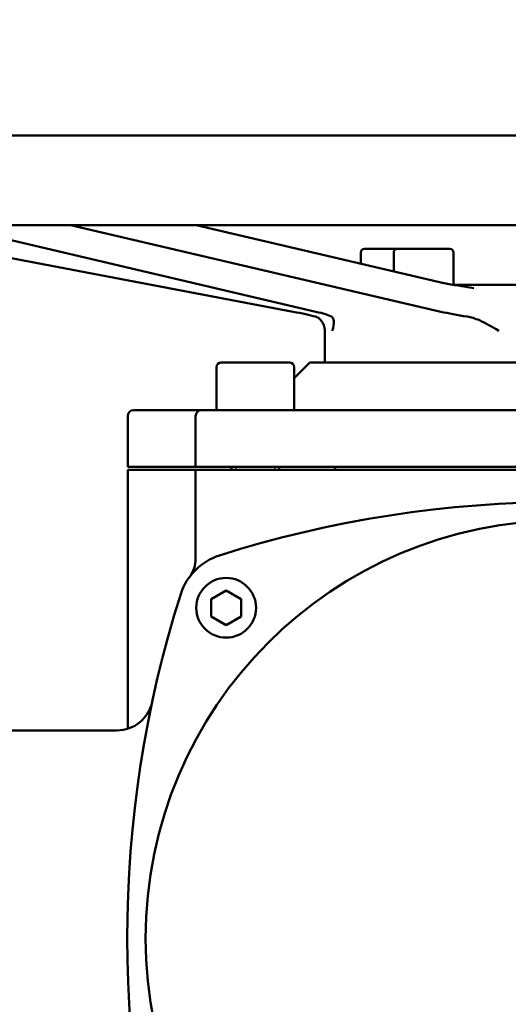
# Model space of a CAD drawing. Header units: millimetres. Extents: x -5840 to 12227, y -347 to 1782.
# Tile 7 of 31: x 586 to 668, y 1035 to 1200. Entities that reach past the tile are written whole.
import ezdxf

# ---------------------------------------------------------------- set-up
doc = ezdxf.new("R2010")
doc.units = ezdxf.units.MM
doc.header["$LTSCALE"] = 5
for name, color, linetype, lineweight in [('Видимый контур (ГОСТ)', 7, 'Continuous', 50), ('Линия резьбы (ГОСТ)', 7, 'Continuous', 25), ('Размер (ГОСТ)', 7, 'Continuous', 25)]:
    doc.layers.add(name, color=color, linetype=linetype, lineweight=lineweight)
doc.styles.add('Обычный текст (ГОСТ)', font='GOST Common Italic.ttf')
doc.dimstyles.new('Обычный (ГОСТ)', dxfattribs={"dimscale": 5, "dimtxt": 3.5, "dimasz": 3.5, "dimexe": 1, "dimexo": 0, "dimgap": 0.5, "dimtad": 1, "dimtxsty": 'Обычный текст (ГОСТ)', "dimblk": 'Filled-1', "dimcen": 0.09, "dimdle": 15, "dimclrd": 256, "dimclre": 256, "dimclrt": 256, "dimazin": 2, "dimtfac": 0.714286, "dimtdec": 3, "dimtmove": 0, "dimatfit": 3, "dimfxl": 1, "dimtolj": 1, "dimlwd": 25, "dimlwe": 25, "dimarcsym": 0})

# ---------------------------------------------------------------- blocks, each defined once
blk = doc.blocks.new('Filled-1')
at = {"color": 0}
for p, q in [((0, 0), (-1, 0.1429)), ((-1, 0.1429), (-1, -0.1429)), ((-1, 0), (0, 0)), ((-1, -0.1429), (0, 0))]:
    blk.add_line(p, q, dxfattribs=at)
at = {"color": 0, "flags": 128}
blk.add_lwpolyline([(-1, -0.1429), (0, 0), (-1, 0.1429), (-1, -0.1429)], dxfattribs=at)
at = {"color": 0}
blk.add_solid([(-1, -0.1429), (0, 0), (-1, 0.1429), (-1, -0.1429)], dxfattribs=at)
blk = doc.blocks.new('*D9')
at = {"layer": 'Defpoints', "color": 0, "linetype": 'Continuous', "transparency": 16777216}
for p in [(997.24, 1334.25), (997.24, 1076.5), (517.24, 1049.15)]:
    blk.add_point(p, dxfattribs=at)
at = {"layer": 'Размер (ГОСТ)', "linetype": 'Continuous', "lineweight": 25, "transparency": 16777216}
for p, q in [((517.24, 1049.15), (517.24, 1339.25)), ((997.24, 1076.5), (997.24, 1339.25)), ((534.74, 1334.25), (979.74, 1334.25))]:
    blk.add_line(p, q, dxfattribs=at)
at = {"layer": 'Размер (ГОСТ)', "linetype": 'Continuous', "lineweight": 25, "transparency": 16777216, "xscale": 17.5, "yscale": 17.5, "zscale": 17.5, "rotation": 180}
blk.add_blockref('Filled-1', (517.24, 1334.25), dxfattribs=at)
at = {"layer": 'Размер (ГОСТ)', "linetype": 'Continuous', "lineweight": 25, "transparency": 16777216, "xscale": 17.5, "yscale": 17.5, "zscale": 17.5}
blk.add_blockref('Filled-1', (997.24, 1334.25), dxfattribs=at)
at = {"layer": 'Размер (ГОСТ)', "linetype": 'Continuous', "lineweight": 25, "transparency": 16777216, "insert": (738.22, 1354.25), "char_height": 17.5, "attachment_point": 1, "style": 'Обычный текст (ГОСТ)'}
blk.add_mtext('\\A1;480', dxfattribs=at)
blk = doc.blocks.new('*D11')
at = {"layer": 'Defpoints', "color": 0, "linetype": 'Continuous', "transparency": 16777216}
for p in [(507.24, 1180.5), (304.25, 932.5), (589.74, 932.5)]:
    blk.add_point(p, dxfattribs=at)
at = {"layer": 'Размер (ГОСТ)', "linetype": 'Continuous', "lineweight": 25, "transparency": 16777216}
for p, q in [((507.24, 1180.5), (299.25, 1180.5)), ((304.25, 1163), (304.25, 950)), ((589.74, 932.5), (299.25, 932.5))]:
    blk.add_line(p, q, dxfattribs=at)
at = {"layer": 'Размер (ГОСТ)', "linetype": 'Continuous', "lineweight": 25, "transparency": 16777216, "xscale": 17.5, "yscale": 17.5, "zscale": 17.5}
for p, rotation in [((304.25, 1180.5), 90), ((304.25, 932.5), 270)]:
    blk.add_blockref('Filled-1', p, dxfattribs=dict(at, rotation=rotation))
at = {"layer": 'Размер (ГОСТ)', "linetype": 'Continuous', "lineweight": 25, "transparency": 16777216, "insert": (284.25, 1036.7), "char_height": 17.5, "attachment_point": 1, "rotation": 90, "style": 'Обычный текст (ГОСТ)'}
blk.add_mtext('\\A1;248', dxfattribs=at)

msp = doc.modelspace()

# ---------------------------------------------------------------- linework, layer by layer
at = {"layer": 'Видимый контур (ГОСТ)'}
for p, q in [((507.238, 1180.505), (847.238, 1180.505)), ((847.238, 1165.505), (507.238, 1165.505)), ((555.334, 1165.505), (631.933, 1150.989)), ((635.752, 1150.989), (573.742, 1165.505)), ((594.674, 1165.505), (656.683, 1150.989)), ((656.213, 1156.018), (615.689, 1165.505)), ((643.269, 1160.905), (643.269, 1159.048)), ((643.869, 1161.505), (649.387, 1161.505)), ((648.787, 1160.905), (648.787, 1157.757)), ((649.387, 1161.505), (658.187, 1161.505)), ((658.787, 1160.905), (658.787, 1155.505)), ((658.716, 1155.505), (681.857, 1155.505)), ((637.238, 1147.932), (637.238, 1142.505)), ((619.919, 1142.505), (631.319, 1142.505)), ((634.738, 1142.505), (632.119, 1139.886)), ((719.738, 1142.505), (634.738, 1142.505)), ((619.119, 1141.705), (619.119, 1134.505)), ((632.119, 1141.705), (632.119, 1134.505)), ((605.238, 1134.505), (616.328, 1134.505)), ((616.619, 1134.505), (616.328, 1134.505)), ((616.619, 1134.505), (628.931, 1134.505)), ((638.845, 1134.505), (628.931, 1134.505)), ((638.845, 1134.505), (715.631, 1134.505)), ((604.238, 1125.005), (604.238, 1133.505)), ((615.619, 1125.005), (615.619, 1133.505)), ((615.482, 1125.005), (604.238, 1125.005)), ((615.482, 1124.505), (604.238, 1124.505)), ((604.238, 1081.154), (604.238, 1124.505)), ((615.482, 1125.005), (615.619, 1125.005)), ((615.619, 1124.505), (615.482, 1124.505)), ((629.299, 1125.005), (615.619, 1125.005)), ((629.299, 1124.505), (615.619, 1124.505)), ((615.619, 1109.617), (615.619, 1124.505)), ((621.619, 1125.005), (621.619, 1124.505)), ((629.299, 1125.005), (638.311, 1125.005)), ((638.311, 1124.505), (629.299, 1124.505)), ((629.619, 1125.005), (629.619, 1124.505)), ((716.164, 1125.005), (638.311, 1125.005)), ((716.164, 1124.505), (638.311, 1124.505)), ((639.01, 1124.505), (639.01, 1125.005)), ((618.228, 1102.861), (620.728, 1104.304)), ((618.228, 1099.974), (618.228, 1102.861)), ((620.728, 1104.304), (623.228, 1102.861)), ((623.228, 1102.861), (623.228, 1099.974)), ((620.728, 1098.53), (618.228, 1099.974)), ((623.228, 1099.974), (620.728, 1098.53)), ((602.464, 1080.886), (531.738, 1080.886))]:
    msp.add_line(p, q, dxfattribs=at)
for centre, radius in [((677.238, 1046.055), 70), ((620.728, 1101.417), 5)]:
    msp.add_circle(centre, radius, dxfattribs=at)
for centre, radius, start, end in [((643.869, 1160.905), 0.6, 90, 180), ((649.387, 1160.905), 0.6, 90, 180), ((658.187, 1160.905), 0.6, 0, 90), ((619.919, 1141.705), 0.8, 90, 180), ((631.319, 1141.705), 0.8, 0, 90), ((605.238, 1133.505), 1, 90, 180), ((616.619, 1133.505), 1, 90, 180), ((677.238, 929.128), 190, 72.34384, 107.65616), ((622.643, 1100.649), 10, 107.65616, 162.34384), ((610.619, 1109.617), 5, 323.28362, 0), ((794.164, 1046.055), 190, 162.34384, 197.65616), ((602.464, 1086.886), 6, 270, 347.97598)]:
    msp.add_arc(centre, radius, start, end, dxfattribs=at)
for centre, major_axis, ratio, start_param, end_param in [((627.276, 1150.989), (-9.999, 1.493), 0.0764093, 3.7247335, 4.2393515), ((628.775, 1150.989), (9.999, -1.218), 0.1153206, 0.2980292, 0.8126472), ((663.66, 1150.989), (9.999, -1.218), 0.1153206, 3.9542398, 4.4688578)]:
    msp.add_ellipse(centre, major_axis=major_axis, ratio=ratio, start_param=start_param, end_param=end_param, dxfattribs=at)
for points, knots in [([(662.2, 1154.953), (661.751, 1155.015), (661.305, 1155.08), (660.43, 1155.213), (660, 1155.282), (659.163, 1155.424), (658.756, 1155.496), (657.971, 1155.643), (657.594, 1155.718), (656.875, 1155.868), (656.534, 1155.943), (656.213, 1156.018)], [0.94416226, 0.94416226, 0.94416226, 0.94416226, 1.06948908, 1.06948908, 1.19481589, 1.19481589, 1.3201427, 1.3201427, 1.44546951, 1.44546951, 1.57079633, 1.57079633, 1.57079633, 1.57079633]), ([(637.268, 1147.799), (637.268, 1147.801), (637.268, 1147.804), (637.223, 1148.465), (636.992, 1149.094), (636.344, 1149.862), (636.025, 1150.072), (635.686, 1150.163)], [-0.00146811, -0.00146811, -0.00146811, -0.00146811, 0, 0, 0.3891076, 0.3891076, 0.65713198, 0.65713198, 0.65713198, 0.65713198]), ([(638.374, 1150.163), (638.391, 1150.154), (638.407, 1150.145), (638.597, 1150.016), (638.722, 1149.772), (638.811, 1148.98), (638.718, 1148.404), (638.469, 1147.804), (638.468, 1147.801), (638.467, 1147.799)], [0, 0, 0, 0, 0.01818392, 0.01818392, 0.22049702, 0.22049702, 0.47719105, 0.47719105, 0.47825844, 0.47825844, 0.47825844, 0.47825844]), ([(666.375, 1147.799), (666.371, 1147.801), (666.367, 1147.804), (665.288, 1148.465), (664.194, 1149.094), (662.393, 1149.862), (661.719, 1150.072), (661.113, 1150.163)], [-0.00146813, -0.00146813, -0.00146813, -0.00146813, 0, 0, 0.38910711, 0.38910711, 0.65713197, 0.65713197, 0.65713197, 0.65713197]), ([(637.2, 1148.293), (637.204, 1148.271), (637.209, 1148.248), (637.216, 1148.202), (637.22, 1148.179), (637.226, 1148.132), (637.229, 1148.107), (637.233, 1148.058), (637.235, 1148.033), (637.237, 1147.983), (637.238, 1147.958), (637.238, 1147.932)], [-0.501691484, -0.501691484, -0.501691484, -0.501691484, -0.498242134, -0.498242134, -0.494792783, -0.494792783, -0.491343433, -0.491343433, -0.487894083, -0.487894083, -0.484444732, -0.484444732, -0.484444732, -0.484444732])]:
    msp.add_open_spline(points, degree=3, knots=knots, dxfattribs=at)
at = {"layer": 'Линия резьбы (ГОСТ)'}
for p, q in [((622.363, 1125.005), (622.363, 1124.505)), ((628.875, 1124.505), (628.875, 1125.005))]:
    msp.add_line(p, q, dxfattribs=at)

# ---------------------------------------------------------------- dimensions: what is measured, and where the dimension line sits
at = {"layer": 'Размер (ГОСТ)', "linetype": 'Continuous', "lineweight": 25}
dim = msp.add_linear_dim(base=(997.238, 1334.252), p1=(517.238, 1049.151), p2=(997.238, 1076.505), dimstyle='Обычный (ГОСТ)', override={"dimgap": 0.5, "dimdec": 2, "dimtol": 0, "dimlim": 0, "dimtp": 0, "dimtm": 0, "dimtdec": 3, "dimtofl": 0, "dimatfit": 1}, dxfattribs=at)
dim.commit()
dim.dimension.update_dxf_attribs({"geometry": '*D9', "text_midpoint": (757.238, 1334.252), "dimtype": 160})
dim = msp.add_linear_dim(base=(304.254, 932.505), p1=(507.238, 1180.505), p2=(589.738, 932.505), angle=90, dimstyle='Обычный (ГОСТ)', override={"dimgap": 0.5, "dimdec": 2, "dimtol": 0, "dimlim": 0, "dimtp": 0, "dimtm": 0, "dimtdec": 3, "dimtofl": 0, "dimatfit": 1}, dxfattribs=at)
dim.commit()
dim.dimension.update_dxf_attribs({"geometry": '*D11', "text_midpoint": (304.254, 1056.505), "dimtype": 160})

doc.saveas('drawing.dxf')
